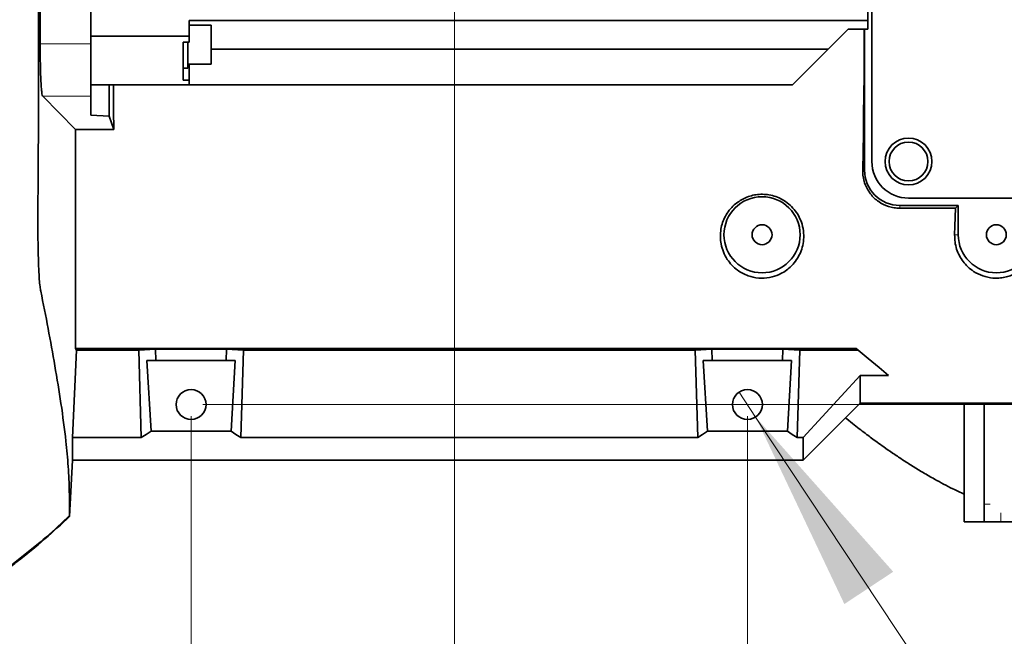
# Model space of a CAD drawing. Header units: millimetres. Extents: x 0 to 11920, y 0 to 8400.
# Tile 45 of 121: x 6042 to 6378, y 1687 to 1898. Entities that reach past the tile are written whole.
import ezdxf

# ---------------------------------------------------------------- set-up
doc = ezdxf.new("R2010")
doc.units = ezdxf.units.MM
doc.header["$LTSCALE"] = 20
doc.styles.add('SLDTEXTSTYLE0', font='TXT', dxfattribs={"width": 0.605})
doc.dimstyles.new('SLDDIMSTYLE2', dxfattribs={"dimtxt": 70, "dimasz": 70, "dimexe": 0, "dimexo": 0.0625, "dimgap": 17.5, "dimtad": 1, "dimdec": 1, "dimrnd": 1e-09, "dimzin": 12, "dimdsep": 46, "dimtxsty": 'SLDTEXTSTYLE0', "dimsah": 1, "dimcen": 0.09, "dimadec": 0, "dimazin": 3, "dimtfac": 1, "dimtmove": 0, "dimatfit": 0, "dimfxl": 1, "dimfrac": 2, "dimtolj": 1, "dimtzin": 12, "dimarcsym": 0})
doc.dimstyles.new('SLDDIMSTYLE3', dxfattribs={"dimtxt": 70, "dimasz": 70, "dimexe": 0, "dimexo": 0.0625, "dimgap": 17.5, "dimtad": 0, "dimtih": 1, "dimtoh": 1, "dimdec": 1, "dimrnd": 1e-09, "dimzin": 12, "dimdsep": 46, "dimtxsty": 'SLDTEXTSTYLE0', "dimblk1": 'NONE', "dimsah": 1, "dimcen": 0, "dimadec": 0, "dimazin": 3, "dimtfac": 1, "dimtmove": 0, "dimatfit": 3, "dimldrblk": 'NONE', "dimfxl": 1, "dimfrac": 2, "dimtolj": 1, "dimtzin": 12, "dimarcsym": 0})
doc.dimstyles.new('SLDDIMSTYLE7', dxfattribs={"dimtxt": 70, "dimasz": 70, "dimexe": 0, "dimexo": 0.0625, "dimgap": 17.5, "dimtad": 1, "dimdec": 1, "dimrnd": 1e-09, "dimzin": 12, "dimdsep": 46, "dimtxsty": 'SLDTEXTSTYLE0', "dimsah": 1, "dimcen": 0.09, "dimadec": 0, "dimazin": 3, "dimtfac": 1, "dimtofl": 0, "dimtmove": 0, "dimatfit": 3, "dimfxl": 1, "dimfrac": 2, "dimtolj": 1, "dimtzin": 12, "dimarcsym": 0})

# ---------------------------------------------------------------- blocks, each defined once
blk = doc.blocks.new('_D_65')
at = {"color": 7, "linetype": 'Continuous', "lineweight": 0}
for p, q in [((6100.04, 1762.12), (6100.04, 1279.62)), ((6290.04, 1762.12), (6290.04, 1279.62)), ((6100.04, 1309.62), (5842.42, 1309.62)), ((6100.04, 1309.62), (6290.04, 1309.62))]:
    blk.add_line(p, q, dxfattribs=at)
at = {"color": 7, "linetype": 'Continuous', "lineweight": 18}
for points in [[(6100.04, 1309.62), (6170.04, 1299.62), (6170.04, 1319.62)], [(6290.04, 1309.62), (6220.04, 1319.62), (6220.04, 1299.62)]]:
    blk.add_solid(points, dxfattribs=at)
at = {"color": 7, "linetype": 'Continuous', "lineweight": 18, "insert": (5842.42, 1399.85), "char_height": 70, "attachment_point": 1, "style": 'SLDTEXTSTYLE0'}
blk.add_mtext('190', dxfattribs=at)
blk = doc.blocks.new('_D_66')
at = {"color": 7, "linetype": 'Continuous', "lineweight": 0}
for p, q in [((6190.04, 2090.12), (6190.04, 1462.62)), ((6100.04, 1762.12), (6100.04, 1462.62)), ((6100.04, 1492.62), (5893, 1492.62)), ((6190.04, 1492.62), (6100.04, 1492.62)), ((6190.04, 1492.62), (6310.04, 1492.62))]:
    blk.add_line(p, q, dxfattribs=at)
at = {"color": 7, "linetype": 'Continuous', "lineweight": 18}
for points in [[(6100.04, 1492.62), (6030.04, 1502.62), (6030.04, 1482.62)], [(6190.04, 1492.62), (6260.04, 1482.62), (6260.04, 1502.62)]]:
    blk.add_solid(points, dxfattribs=at)
at = {"color": 7, "linetype": 'Continuous', "lineweight": 18, "insert": (5893, 1582.85), "char_height": 70, "attachment_point": 1, "style": 'SLDTEXTSTYLE0'}
blk.add_mtext('90', dxfattribs=at)
blk = doc.blocks.new('_D_68')
at = {"color": 7, "linetype": 'Continuous', "lineweight": 0}
for p, q in [((5492.24, 2094.12), (5492.24, 2214.12)), ((6186.04, 2094.12), (5462.24, 2094.12)), ((5492.24, 2094.12), (5492.24, 2082.12)), ((5989.04, 2082.12), (5462.24, 2082.12)), ((5492.24, 2082.12), (5492.24, 1828.65))]:
    blk.add_line(p, q, dxfattribs=at)
at = {"color": 7, "linetype": 'Continuous', "lineweight": 18}
for points in [[(5492.24, 2094.12), (5502.24, 2164.12), (5482.24, 2164.12)], [(5492.24, 2082.12), (5482.24, 2012.12), (5502.24, 2012.12)]]:
    blk.add_solid(points, dxfattribs=at)
at = {"color": 7, "linetype": 'Continuous', "lineweight": 18, "insert": (5402.01, 1828.65), "char_height": 70, "attachment_point": 1, "rotation": 90, "style": 'SLDTEXTSTYLE0'}
blk.add_mtext('12', dxfattribs=at)
blk = doc.blocks.new('_D_69')
at = {"color": 7, "linetype": 'Continuous', "lineweight": 0}
for p, q in [((7622.54, 2094.12), (7622.54, 2214.12)), ((6194.04, 2094.12), (7652.54, 2094.12)), ((7622.54, 2094.12), (7622.54, 1766.12)), ((6104.04, 1766.12), (7652.54, 1766.12)), ((7622.54, 1766.12), (7622.54, 1646.12))]:
    blk.add_line(p, q, dxfattribs=at)
at = {"color": 7, "linetype": 'Continuous', "lineweight": 18}
for points in [[(7622.54, 2094.12), (7632.54, 2164.12), (7612.54, 2164.12)], [(7622.54, 1766.12), (7612.54, 1696.12), (7632.54, 1696.12)]]:
    blk.add_solid(points, dxfattribs=at)
at = {"color": 7, "linetype": 'Continuous', "lineweight": 18, "insert": (7532.3, 1849.92), "char_height": 70, "attachment_point": 1, "rotation": 90, "style": 'SLDTEXTSTYLE0'}
blk.add_mtext('328', dxfattribs=at)
blk = doc.blocks.new('SW_SYMBOL_HOLE_DEPTH')
at = {"color": 0, "linetype": 'Continuous', "lineweight": 18}
for p, q in [((0, 17500), (16000, 17500)), ((8000, 17500), (8000, 1500)), ((2000, 11100), (8000, 1500)), ((14000, 11100), (8000, 1500))]:
    blk.add_line(p, q, dxfattribs=at)
blk = doc.blocks.new('_D_72')
at = {"color": 7, "linetype": 'Continuous', "lineweight": 0}
for p, q in [((6287.22, 1770.38), (6292.85, 1761.87)), ((6292.85, 1761.87), (6499.51, 1449.62)), ((6499.51, 1449.62), (7085.77, 1449.62))]:
    blk.add_line(p, q, dxfattribs=at)
at = {"color": 7, "linetype": 'Continuous', "lineweight": 18}
blk.add_solid([(6292.85, 1761.87), (6323.15, 1697.98), (6339.83, 1709.02)], dxfattribs=at)
at = {"color": 7, "linetype": 'Continuous', "lineweight": 18, "xscale": 0.0045117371, "yscale": 0.0045117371, "zscale": 0.0045117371}
blk.add_blockref('SW_SYMBOL_HOLE_DEPTH', (6716.57, 1459.73), dxfattribs=at)
at = {"color": 7, "linetype": 'Continuous', "lineweight": 18, "char_height": 70, "attachment_point": 1, "style": 'SLDTEXTSTYLE0'}
for s, insert in [('22(2x)', (6813.25, 1540.04)), ('M12', (6529.51, 1540.04))]:
    blk.add_mtext(s, dxfattribs=dict(at, insert=insert))
blk = doc.blocks.new('_None')

msp = doc.modelspace()

# ---------------------------------------------------------------- linework, layer by layer
at = {"color": 7, "linetype": 'Continuous', "lineweight": 35}
for p, q in [((6065.839232, 1889.377079), (6065.839232, 1991.214356)), ((6331.139238, 1978.295705), (6331.139238, 1897.295734)), ((6332.539239, 1849.123857), (6332.539239, 1939.12389)), ((6099.339248, 1897.295734), (6331.139238, 1897.295734)), ((6099.339248, 1897.295734), (6099.339248, 1891.963563)), ((6331.139238, 1894.295713), (6331.139238, 1897.295734)), ((6106.939227, 1895.665488), (6099.339248, 1895.665488)), ((6106.939227, 1895.665488), (6106.939227, 1893.722138)), ((6106.939227, 1893.722138), (6106.939227, 1882.395467)), ((6324.388676, 1894.295713), (6317.653486, 1887.560508)), ((6324.388676, 1894.295713), (6331.139238, 1894.295713)), ((6330.039241, 1894.295713), (6330.039241, 1846.123836)), ((6099.339248, 1891.963563), (6065.839232, 1891.963563)), ((6097.339244, 1889.919719), (6099.339248, 1889.919719)), ((6097.339244, 1889.919719), (6097.339244, 1876.8666)), ((6098.939241, 1881.030461), (6098.939241, 1889.919719)), ((6099.339248, 1889.919719), (6099.339248, 1891.963563)), ((6065.839232, 1871.401808), (6065.839232, 1889.377079)), ((6106.939227, 1887.560508), (6317.653486, 1887.560508)), ((6305.388675, 1875.295779), (6317.653486, 1887.560508)), ((6097.339244, 1881.030461), (6098.939241, 1881.030461)), ((6098.939241, 1882.395467), (6106.939227, 1882.395467)), ((6099.339248, 1876.8666), (6099.339248, 1882.395467)), ((6097.339244, 1876.8666), (6099.339248, 1876.8666)), ((6099.339248, 1875.295779), (6099.339248, 1876.8666)), ((6065.839232, 1875.295779), (6099.339248, 1875.295779)), ((6072.083206, 1875.295779), (6072.083206, 1864.657662)), ((6099.339248, 1875.295779), (6305.388675, 1875.295779)), ((6049.362392, 1871.401808), (6060.539247, 1860.021135)), ((6065.839232, 1864.984891), (6065.839232, 1871.401808)), ((6072.083206, 1864.657662), (6065.839232, 1864.984891)), ((6072.083206, 1864.657662), (6073.627413, 1860.021135)), ((6060.539247, 1785.302779), (6060.539247, 1860.021135)), ((6073.627413, 1860.021135), (6060.539247, 1860.021135)), ((6403.494991, 1836.623928), (6345.039242, 1836.623928)), ((6342.039243, 1834.123871), (6362.039239, 1834.123871)), ((6361.095459, 1833.180091), (6342.039243, 1833.180091)), ((6362.039239, 1834.123871), (6361.095459, 1833.180091)), ((6362.039239, 1834.123871), (6362.039239, 1824.12388)), ((6059.517295, 1754.834911), (6060.946436, 1784.678003)), ((6060.946436, 1784.678003), (6060.539247, 1785.302779)), ((6060.539247, 1785.302779), (6327.230231, 1785.302779)), ((6060.946436, 1784.678003), (6082.145006, 1784.678003)), ((6082.145006, 1784.678003), (6087.907911, 1785.027763)), ((6083.047987, 1754.834911), (6082.145006, 1784.678003)), ((6112.170548, 1785.027763), (6087.907911, 1785.027763)), ((6087.907911, 1785.027763), (6088.026048, 1781.123898)), ((6112.170548, 1785.027763), (6112.052442, 1781.123898)), ((6117.933483, 1784.678003), (6112.170548, 1785.027763)), ((6117.030502, 1754.834911), (6117.933483, 1784.678003)), ((6272.145004, 1784.678003), (6117.933483, 1784.678003)), ((6272.145004, 1784.678003), (6277.907924, 1785.027763)), ((6273.047985, 1754.834911), (6272.145004, 1784.678003)), ((6302.170561, 1785.027763), (6277.907924, 1785.027763)), ((6277.907924, 1785.027763), (6278.026045, 1781.123898)), ((6302.052439, 1781.123898), (6302.170561, 1785.027763)), ((6307.933481, 1784.678003), (6302.170561, 1785.027763)), ((6307.0305, 1754.834911), (6307.933481, 1784.678003)), ((6327.974782, 1784.678003), (6307.933481, 1784.678003)), ((6084.929944, 1781.123898), (6088.026048, 1781.123898)), ((6084.929944, 1781.123898), (6086.389155, 1757.010839)), ((6112.052442, 1781.123898), (6088.026048, 1781.123898)), ((6112.052442, 1781.123898), (6115.148545, 1781.123898)), ((6113.689334, 1757.010839), (6115.148545, 1781.123898)), ((6276.389153, 1757.010839), (6274.929942, 1781.123898)), ((6278.026045, 1781.123898), (6274.929942, 1781.123898)), ((6302.052439, 1781.123898), (6278.026045, 1781.123898)), ((6305.148535, 1781.123898), (6302.052439, 1781.123898)), ((6305.148535, 1781.123898), (6303.689324, 1757.010839)), ((6309.039244, 1754.834911), (6328.539238, 1776.043436)), ((6328.539238, 1766.623876), (6328.539238, 1776.043436)), ((6328.539238, 1776.043436), (6338.265018, 1776.043436)), ((6328.539238, 1766.623876), (6309.039244, 1747.123859)), ((6410.484087, 1766.623876), (6328.539238, 1766.623876)), ((6364.059825, 1732.121608), (6364.059825, 1766.623876)), ((6370.90023, 1732.121608), (6370.90023, 1766.623876)), ((6113.689334, 1757.010839), (6086.389155, 1757.010839)), ((6303.689324, 1757.010839), (6276.389153, 1757.010839)), ((6059.517295, 1754.834911), (6059.517295, 1747.123859)), ((6059.517295, 1754.834911), (6083.047987, 1754.834911)), ((6273.047985, 1754.834911), (6117.030502, 1754.834911)), ((6309.039244, 1754.834911), (6307.0305, 1754.834911)), ((6309.039244, 1747.123859), (6309.039244, 1754.834911)), ((6059.517295, 1747.123859), (6058.508397, 1727.873346)), ((6059.517295, 1747.123859), (6309.039244, 1747.123859)), ((6364.059825, 1732.121608), (6364.059825, 1726.121566)), ((6370.90023, 1732.121608), (6370.90023, 1726.121566)), ((6364.059825, 1726.121566), (6370.90023, 1726.121566)), ((6376.538382, 1726.121566), (6370.90023, 1726.121566)), ((6394.213439, 1726.121566), (6376.538382, 1726.121566))]:
    msp.add_line(p, q, dxfattribs=at)
at = {"color": 8, "linetype": 'Continuous', "lineweight": 18}
for p, q in [((6048.506499, 1889.377079), (6065.839232, 1889.377079)), ((6049.362392, 1871.401808), (6065.839232, 1871.401808)), ((6329.416619, 1846.123836), (6330.039241, 1846.123836)), ((6342.039243, 1833.180091), (6342.039243, 1834.123871)), ((6360.8111, 1824.12388), (6362.039239, 1824.12388)), ((6370.90023, 1732.121608), (6372.902789, 1732.121608)), ((6376.538382, 1729.121587), (6376.538382, 1726.121566))]:
    msp.add_line(p, q, dxfattribs=at)
at = {"color": 7, "linetype": 'Continuous', "lineweight": 35, "flags": 128}
for points in [[(6329.416619, 1846.123836), (6329.540306, 1852.400205), (6329.646536, 1858.791849), (6329.735004, 1865.281245), (6329.805472, 1871.850392), (6329.857738, 1878.481171), (6329.891668, 1885.155282), (6329.907165, 1891.854128), (6329.908215, 1894.295713)], [(6073.570729, 1875.295779), (6073.576749, 1873.114249), (6073.599101, 1866.529486), (6073.627413, 1860.021135)], [(6360.8111, 1824.12388), (6360.910242, 1827.092311), (6361.005054, 1830.111763), (6361.095459, 1833.180091)], [(6327.230231, 1785.302779), (6331.298777, 1781.888864), (6334.980586, 1778.799436), (6338.265018, 1776.043436)], [(6083.047987, 1754.834911), (6084.727378, 1755.890152), (6086.389155, 1757.010839)], [(6113.689334, 1757.010839), (6115.351112, 1755.890152), (6117.030502, 1754.834911)], [(6276.389153, 1757.010839), (6274.72739, 1755.890152), (6273.047985, 1754.834911)], [(6307.0305, 1754.834911), (6305.351094, 1755.890152), (6303.689324, 1757.010839)]]:
    msp.add_lwpolyline(points, dxfattribs=at)
at = {"color": 7, "linetype": 'Continuous', "lineweight": 35}
for centre, radius in [((6345.039236, 1849.123896), 8.00001), ((6345.039228, 1849.123842), 6.634997), ((6295.039247, 1824.123894), 12.999991), ((6295.039243, 1824.123863), 3.400013), ((6375.039241, 1824.123864), 3.400013), ((6100.039231, 1766.123826), 5.100004), ((6290.039231, 1766.123822), 5.100007)]:
    msp.add_circle(centre, radius, dxfattribs=at)
for centre, radius, start, end in [((6342.039211, 1846.123841), 11.99997, 180.00002382, 270.00015405), ((6345.039236, 1849.123925), 12.499997, 180.00031228, 270.00002924), ((6375.03924, 1824.123934), 13.000001, 180.00023417, 359.99976583)]:
    msp.add_arc(centre, radius, start, end, dxfattribs=at)
for points, knots in [([(6058.508397, 1727.873346), (6058.508407, 1727.96621), (6058.508445, 1728.338342), (6058.508563, 1729.148488), (6058.508107, 1730.470323), (6058.511182, 1732.941951), (6058.48215, 1736.407335), (6058.327885, 1740.678754), (6057.992218, 1746.407096), (6057.205473, 1755.008805), (6055.676862, 1766.481075), (6052.840816, 1783.592082), (6050.41515, 1796.60726), (6048.557801, 1805.592101), (6048.36808, 1806.915482), (6048.182839, 1809.141086), (6048.040088, 1811.745194), (6047.916869, 1814.829267), (6047.820552, 1818.252491), (6047.746227, 1822.633692), (6047.711125, 1827.159477), (6047.71566, 1831.700799), (6047.759775, 1837.624868), (6047.842914, 1848.09478), (6048.022463, 1880.371577), (6048.004588, 1920.820211), (6047.669579, 1962.70305), (6047.432473, 1983.740738), (6047.272973, 1994.827165), (6047.215591, 1999.697734), (6047.195644, 2003.700963), (6047.203185, 2007.982782), (6047.251368, 2012.34659), (6047.336862, 2016.253292), (6047.458814, 2019.575777), (6047.604801, 2022.24566), (6047.790738, 2024.183809), (6047.986868, 2025.607029), (6048.526742, 2026.638628), (6049.118888, 2028.025425), (6050.790541, 2031.777135), (6053.355832, 2037.906176), (6055.880964, 2044.785459), (6057.419025, 2050.321479), (6058.174432, 2054.214479), (6058.475693, 2057.305033), (6058.510422, 2059.206269), (6058.508357, 2060.038567), (6058.508461, 2060.306192), (6058.508487, 2060.373149)], [0, 0, 0, 0, 0.0008311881, 0.0033307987, 0.0072512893, 0.0126623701, 0.0254535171, 0.0382668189, 0.0509144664, 0.0768099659, 0.1155572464, 0.1544755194, 0.2320431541, 0.2340485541, 0.236580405, 0.2440026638, 0.2540280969, 0.2599237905, 0.2716282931, 0.2846792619, 0.299143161, 0.3121373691, 0.3253263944, 0.3521684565, 0.4058522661, 0.6142271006, 0.7142001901, 0.7807397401, 0.802538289, 0.8134405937, 0.8243370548, 0.8383698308, 0.8517646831, 0.863398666, 0.8733408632, 0.8815324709, 0.8873002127, 0.8908244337, 0.894254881, 0.8976221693, 0.9043444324, 0.9309954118, 0.9571046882, 0.9698587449, 0.9823861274, 0.9925502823, 0.9976045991, 0.9994007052, 1, 1, 1, 1]), ([(6047.828705, 1991.214356), (6047.885708, 1986.94384), (6048.338789, 1953.0002), (6048.428273, 1919.053168), (6048.506499, 1889.377079)], [0, 0, 0, 0, 0.1258119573, 1, 1, 1, 1]), ([(6331.139238, 1992.600343), (6332.51955, 1991.561738), (6335.631663, 1989.220055), (6340.118151, 1985.622113), (6344.532607, 1981.93176), (6348.489153, 1978.458938), (6353.300218, 1974.029446), (6358.784218, 1968.600696), (6363.970615, 1962.890684), (6367.839649, 1958.178614), (6370.686624, 1954.421615), (6373.511014, 1950.392391), (6376.286007, 1946.063233), (6379.09652, 1941.231794), (6381.850404, 1935.992467), (6384.662807, 1929.984008), (6387.61496, 1922.804483), (6390.397284, 1914.961073), (6392.827906, 1907.029614), (6394.731313, 1900.002174), (6396.214876, 1893.920971), (6397.399641, 1888.612305), (6398.388581, 1883.768405), (6399.245974, 1879.107564), (6399.995313, 1874.510622), (6400.641023, 1869.976309), (6401.195409, 1865.473719), (6401.675572, 1860.944038), (6402.120124, 1856.083257), (6402.559331, 1850.551271), (6403.016061, 1844.069966), (6403.478677, 1836.929479), (6403.95817, 1829.250653), (6404.459804, 1821.305813), (6404.99157, 1813.377229), (6405.545165, 1805.974734), (6406.103631, 1799.43343), (6406.67753, 1793.724624), (6407.254589, 1788.737487), (6407.841033, 1784.131454), (6408.469925, 1779.581884), (6409.17661, 1774.843216), (6409.945552, 1769.985325), (6410.691505, 1765.362751), (6411.306761, 1761.359439), (6411.721829, 1758.256603), (6411.951734, 1756.217738), (6412.067917, 1754.943135), (6412.129585, 1754.139807), (6412.167942, 1753.389023), (6412.196512, 1752.721989), (6412.166922, 1752.285454), (6412.17871, 1752.084075), (6412.180247, 1752.057812)], [0, 0, 0, 0, 0.01961599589, 0.04422708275, 0.06529818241, 0.08495342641, 0.10400487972, 0.13955778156, 0.17254562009, 0.19155338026, 0.20877899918, 0.22606411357, 0.24741981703, 0.26715352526, 0.28952171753, 0.31461420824, 0.34246306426, 0.37764520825, 0.4090813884, 0.43664735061, 0.46031410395, 0.48016020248, 0.49841323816, 0.51645376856, 0.53397393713, 0.55130226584, 0.56846229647, 0.58548943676, 0.60302817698, 0.62389098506, 0.64850809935, 0.67681286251, 0.70514934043, 0.73587997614, 0.76721541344, 0.7953893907, 0.82017763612, 0.84176767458, 0.86054357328, 0.87718859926, 0.89449588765, 0.91269949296, 0.93159587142, 0.95034927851, 0.9658737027, 0.97759004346, 0.98589732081, 0.98917145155, 0.99212454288, 0.99504567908, 0.99770968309, 0.99970130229, 1, 1, 1, 1]), ([(6048.506499, 1889.377079), (6048.508271, 1888.370845), (6048.511764, 1886.386703), (6048.547539, 1883.481331), (6048.606165, 1880.742967), (6048.68504, 1878.249123), (6048.788451, 1876.071002), (6048.894822, 1874.265537), (6049.04516, 1872.896545), (6049.129832, 1871.966317), (6049.305316, 1871.540353), (6049.362392, 1871.401808)], [0, 0, 0, 0, 0.1674165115, 0.3301201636, 0.4834169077, 0.6231399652, 0.7451880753, 0.8463610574, 0.9236173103, 0.9751564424, 1, 1, 1, 1]), ([(6342.039243, 1833.180091), (6341.392563, 1833.209773), (6340.103323, 1833.268949), (6337.621401, 1833.868819), (6334.721557, 1835.285115), (6332.330873, 1837.562247), (6330.861581, 1839.836313), (6330.013269, 1841.809339), (6329.48142, 1843.924677), (6329.438245, 1845.389922), (6329.416619, 1846.123836)], [0, 0, 0, 0, 0.096444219, 0.1922740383, 0.3792304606, 0.5712342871, 0.6768208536, 0.7816988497, 0.8906569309, 1, 1, 1, 1]), ([(6288.916559, 1836.548349), (6287.746051, 1835.868394), (6285.846484, 1834.764924), (6283.81029, 1832.530266), (6282.463345, 1830.486395), (6281.516302, 1828.298572), (6280.9208, 1825.953212), (6280.729662, 1823.484443), (6280.987938, 1820.847799), (6281.761956, 1818.207031), (6283.031269, 1815.778029), (6284.674172, 1813.700897), (6286.452209, 1812.122081), (6288.352368, 1810.924195), (6290.745434, 1809.859958), (6293.894104, 1809.180346), (6297.56274, 1809.369227), (6300.61036, 1810.335291), (6302.928247, 1811.633247), (6304.825076, 1813.124283), (6306.522448, 1815.020076), (6307.916791, 1817.328476), (6308.851114, 1819.834115), (6309.331394, 1822.575198), (6309.258469, 1825.494118), (6308.601899, 1828.271643), (6307.485132, 1830.721861), (6306.04921, 1832.827716), (6304.196392, 1834.688956), (6302.0698, 1836.163309), (6299.767141, 1837.196237), (6297.476296, 1837.794082), (6295.181446, 1837.994187), (6292.987889, 1837.843341), (6290.870142, 1837.379587), (6289.565542, 1836.824488), (6288.916559, 1836.548349)], [0, 0, 0, 0, 0.0450140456, 0.0730513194, 0.1003379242, 0.1267306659, 0.152494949, 0.1810627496, 0.2092149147, 0.2407920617, 0.2726340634, 0.3003965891, 0.329068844, 0.3518292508, 0.3753807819, 0.4165098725, 0.4584101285, 0.4970014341, 0.5224766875, 0.5470387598, 0.5775017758, 0.607171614, 0.6368595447, 0.6665604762, 0.6998560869, 0.7339616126, 0.761409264, 0.7896283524, 0.8188793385, 0.8488877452, 0.8757743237, 0.9030119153, 0.9277991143, 0.9525953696, 0.9764182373, 1, 1, 1, 1]), ([(6389.26738, 1824.12388), (6389.245057, 1823.171358), (6389.200572, 1821.273242), (6388.421995, 1818.480929), (6387.11564, 1815.848971), (6385.414571, 1813.701456), (6383.521903, 1812.050137), (6381.703368, 1810.907684), (6379.814214, 1810.085442), (6377.919766, 1809.546901), (6375.926035, 1809.282233), (6373.389965, 1809.299701), (6370.394066, 1809.928493), (6367.502681, 1811.345794), (6365.281808, 1813.100052), (6363.641089, 1814.931818), (6362.355949, 1816.975933), (6361.426243, 1819.220242), (6360.851607, 1821.623539), (6360.824638, 1823.288241), (6360.8111, 1824.12388)], [0, 0, 0, 0, 0.0622215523, 0.1239904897, 0.1880781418, 0.2536842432, 0.3019941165, 0.3520588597, 0.3937343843, 0.4365966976, 0.4806719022, 0.5250392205, 0.6022647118, 0.6789752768, 0.7338051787, 0.7867739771, 0.8393290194, 0.891191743, 0.9453809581, 1, 1, 1, 1]), ([(6323.523575, 1761.608264), (6323.689603, 1761.471605), (6324.685862, 1760.651577), (6326.437531, 1759.261276), (6328.675886, 1757.510535), (6330.641571, 1756.01025), (6332.491268, 1754.624997), (6334.451025, 1753.186102), (6336.833975, 1751.477418), (6339.689937, 1749.491113), (6342.950193, 1747.308983), (6346.443694, 1745.072002), (6350.106666, 1742.83831), (6354.693235, 1740.205739), (6359.329507, 1737.708663), (6362.780063, 1736.140673), (6364.059825, 1735.559127)], [0, 0, 0, 0, 0.0133522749, 0.0801206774, 0.1388514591, 0.1898025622, 0.2336607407, 0.2823411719, 0.3407645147, 0.4157277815, 0.4983392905, 0.584347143, 0.6732942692, 0.7646995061, 0.9127303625, 1, 1, 1, 1]), ([(6022.164823, 1699.497006), (6025.439358, 1701.738601), (6032.079266, 1706.283975), (6041.585431, 1713.450666), (6050.568191, 1720.744444), (6056.037461, 1725.858779), (6058.689148, 1728.338382)], [0, 0, 0, 0, 0.2554666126, 0.518020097, 0.7663198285, 1, 1, 1, 1]), ([(6023.168595, 1699.78585), (6024.150845, 1700.456418), (6026.418057, 1702.004211), (6029.904989, 1704.465463), (6033.606457, 1707.142359), (6037.190532, 1709.810482), (6042.75559, 1714.084248), (6050.004303, 1719.934036), (6055.744967, 1725.293444), (6058.508397, 1727.873346)], [0, 0, 0, 0, 0.078947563, 0.1822251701, 0.2833066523, 0.3821727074, 0.4788088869, 0.749109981, 1, 1, 1, 1])]:
    msp.add_open_spline(points, degree=3, knots=knots, dxfattribs=at)

# ---------------------------------------------------------------- dimensions: what is measured, and where the dimension line sits
at = {"color": 7, "linetype": 'Continuous', "lineweight": 18}
for base, p2, picture, middle in [((5492.242708, 2082.123882), (5993.039241, 2082.123882), '_D_68', (5492.242708, 1882.126667)), ((7622.539241, 1766.123882), (6100.039241, 1766.123882), '_D_69', (7622.539241, 1930.123882))]:
    dim = msp.add_linear_dim(base=base, p1=(6190.039241, 2094.123882), p2=p2, angle=90, dimstyle='SLDDIMSTYLE2', dxfattribs=at)
    dim.commit()
    dim.dimension.update_dxf_attribs({"geometry": picture, "text_midpoint": middle, "dimtype": 160})
for base, p1, p2, dimstyle, picture, middle in [((6100.039241, 1492.619033), (6190.039241, 2094.123882), (6100.039241, 1766.123882), 'SLDDIMSTYLE2', '_D_66', (5946.469573, 1492.619033)), ((6290.039241, 1309.615393), (6100.039241, 1766.123882), (6290.039241, 1766.123882), 'SLDDIMSTYLE7', '_D_65', (5922.6246, 1309.615393))]:
    dim = msp.add_linear_dim(base=base, p1=p1, p2=p2, dimstyle=dimstyle, dxfattribs=at)
    dim.commit()
    dim.dimension.update_dxf_attribs({"geometry": picture, "text_midpoint": middle, "dimtype": 160})
dim = msp.add_diameter_dim_2p(p1=(6287.224549, 1770.376823), p2=(6292.853932, 1761.87094), text='M12{\\fGDT;x}22(2x)', dimstyle='SLDDIMSTYLE3', override={"dimpost": '<>'}, dxfattribs=at)
dim.commit()
dim.dimension.update_dxf_attribs({"geometry": '_D_72', "text_midpoint": (6807.640091, 1503.427892), "dimtype": 163})

doc.saveas('drawing.dxf')
